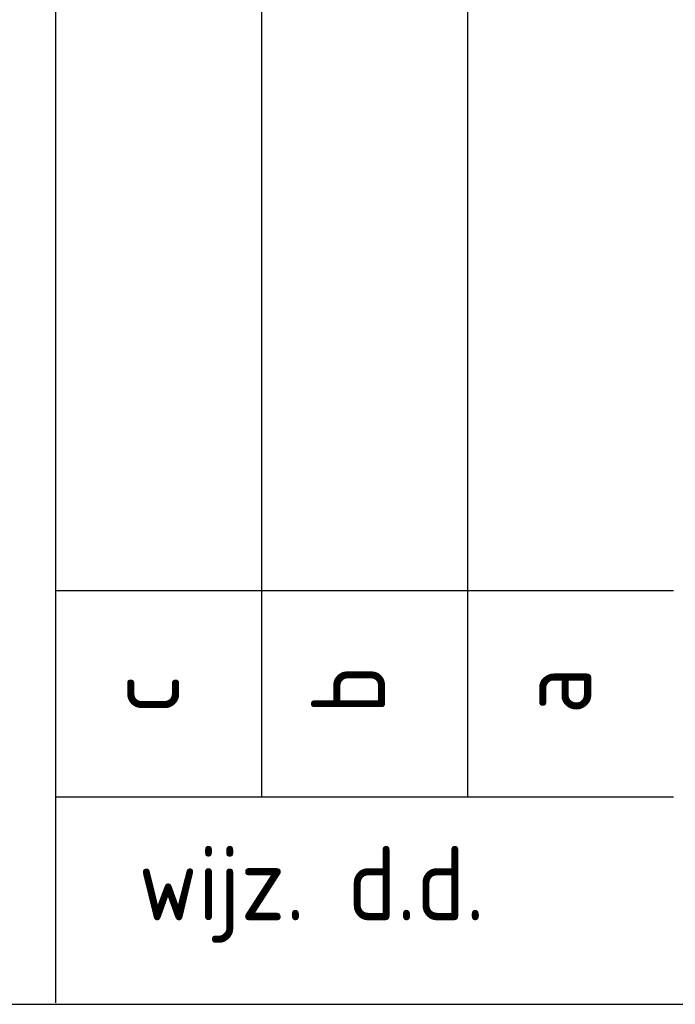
# Model space of a CAD drawing. Extents: x -138812 to 250702, y -18987 to 104055.
# Tile 181 of 193: x 178064 to 178860, y 1786 to 2981. Entities that reach past the tile are written whole.
import ezdxf

# ---------------------------------------------------------------- set-up
doc = ezdxf.new("R2010")
doc.units = 0
doc.header["$LTSCALE"] = 50
doc.layers.add('KADER', color=7, linetype='CONTINUOUS')
doc.styles.add('VU', font='iso', dxfattribs={"height": 0.2})

# ---------------------------------------------------------------- blocks, each defined once
blk = doc.blocks.new('KADERA0')
at = {"layer": 'KADER', "color": 4}
blk.add_line((25, 10), (1179, 10), dxfattribs=at)

msp = doc.modelspace()

# ---------------------------------------------------------------- linework, layer by layer
at = {"layer": 'KADER', "color": 1}
for p, q in [((178107.70585, 1788.14852), (178107.70585, 5538.14852)), ((178357.70585, 2038.14852), (178357.70585, 5538.14852)), ((178607.70585, 2038.14852), (178607.70585, 5538.14852)), ((178107.70585, 2288.14852), (178857.70585, 2288.14852)), ((178107.70585, 2038.14852), (178857.70585, 2038.14852))]:
    msp.add_line(p, q, dxfattribs=at)

# ---------------------------------------------------------------- block references
at = {"layer": 'KADER', "color": 2, "linetype": 'Continuous', "xscale": 50, "yscale": 50, "zscale": 50}
msp.add_blockref('KADERA0', (128163.65142, 1286.23912), dxfattribs=at)

# ---------------------------------------------------------------- texts
at = {"layer": 'KADER', "color": 1, "style": 'VU'}
for s, p in [('b', (178507.70585, 2138.14852)), ('c', (178257.70585, 2138.14852)), ('a', (178757.70585, 2138.14852))]:
    msp.add_text(s, height=90, rotation=90, dxfattribs=at).set_placement(p)
msp.add_text('wijz. d.d.', height=90, dxfattribs=at).set_placement((178207.70585, 1888.14852))

doc.saveas('drawing.dxf')
